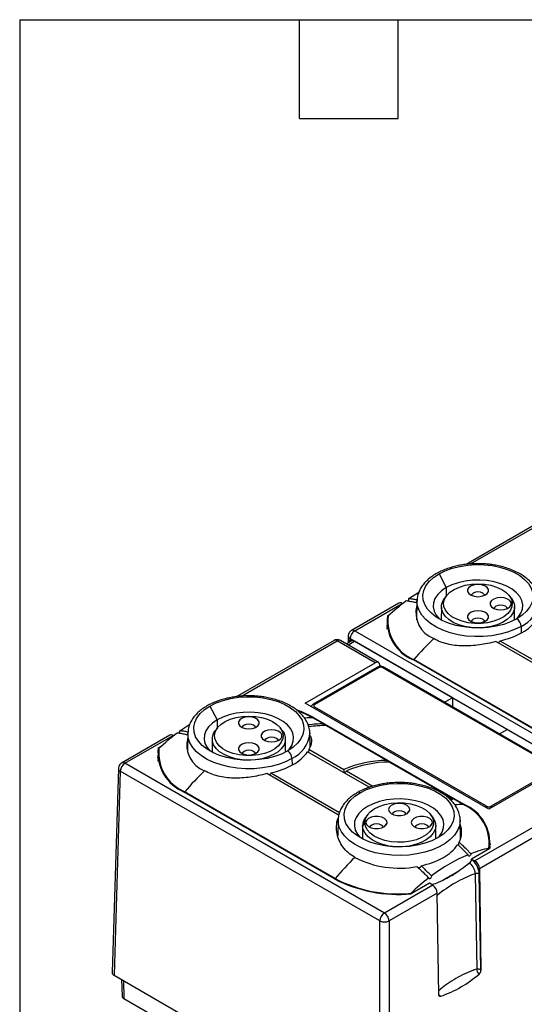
# Model space of a CAD drawing. Header units: millimetres. Extents: x 6 to 273, y 6 to 210.
# Tile 3 of 16: x 6 to 45, y 134 to 210. Entities that reach past the tile are written whole.
import ezdxf

# ---------------------------------------------------------------- set-up
doc = ezdxf.new("R2010")
doc.units = ezdxf.units.MM
doc.linetypes.add('SLD-Solid', pattern=[0])
doc.layers.add('TEXT', color=140, linetype='SLD-Solid', lineweight=25)

msp = doc.modelspace()

# ---------------------------------------------------------------- linework, layer by layer
for p, q in [((48.283, 171.813), (40.785, 167.484)), ((41.135, 167.517), (48.533, 171.788)), ((38.703, 166.753), (39.261, 165.689)), ((36.38, 164.842), (37.155, 165.352)), ((39.29, 165.077), (39.131, 164.874)), ((39.261, 165.689), (39.261, 165.041)), ((44.285, 164.874), (44.126, 165.077)), ((35.614, 164.499), (31.945, 162.381)), ((32.195, 162.356), (35.864, 164.474)), ((37.001, 164.653), (36.97, 163.193)), ((34.719, 163.517), (34.939, 163.644)), ((34.719, 163.517), (34.727, 163.106)), ((38.882, 164.207), (38.879, 163.189)), ((44.537, 163.19), (44.534, 164.207)), ((34.717, 163.061), (34.671, 162.725)), ((34.716, 163.033), (34.707, 162.621)), ((32.195, 162.356), (52.225, 150.794)), ((34.708, 162.488), (34.707, 162.621)), ((45.035, 162.698), (45.042, 162.183)), ((30.605, 161.608), (23.107, 157.279)), ((23.457, 157.312), (30.855, 161.583)), ((33.781, 159.894), (30.855, 161.583)), ((34.033, 159.917), (31.105, 161.608)), ((31.937, 161.567), (31.556, 161.347)), ((31.695, 161.956), (31.687, 161.423)), ((31.702, 161.263), (32.189, 161.543)), ((31.832, 161.506), (31.835, 161.748)), ((31.835, 161.748), (31.936, 161.567)), ((31.842, 161.751), (51.871, 150.188)), ((31.942, 161.57), (31.842, 161.751)), ((39.741, 157.184), (32.189, 161.543)), ((48.67, 158.307), (43.088, 161.529)), ((43.405, 161.591), (48.7, 158.534)), ((28.378, 156.774), (33.781, 159.894)), ((34.141, 159.693), (34.141, 159.686)), ((34.141, 159.582), (34.141, 159.686)), ((34.339, 159.571), (34.141, 159.686)), ((48.318, 153.407), (36.722, 160.101)), ((48.36, 153.434), (36.763, 160.129)), ((36.763, 160.078), (36.763, 160.129)), ((33.899, 159.516), (28.985, 156.679)), ((34.024, 159.503), (29.11, 156.666)), ((47.636, 151.849), (34.378, 159.503)), ((47.761, 151.862), (34.503, 159.516)), ((42.555, 148.59), (28.378, 156.774)), ((39.741, 157.184), (39.142, 156.838)), ((39.741, 157.184), (39.741, 156.492)), ((21.025, 156.548), (21.584, 155.484)), ((42.368, 148.808), (29.11, 156.462)), ((18.702, 154.637), (19.477, 155.147)), ((21.584, 155.484), (21.584, 154.836)), ((29.786, 155.162), (28.973, 155.632)), ((29.014, 155.652), (40.611, 148.957)), ((29.014, 155.608), (29.014, 155.652)), ((19.323, 154.448), (19.292, 152.988)), ((21.612, 154.872), (21.453, 154.669)), ((26.607, 154.669), (26.448, 154.872)), ((28.758, 153.382), (28.735, 154.448)), ((28.735, 154.448), (28.735, 154.389)), ((29.998, 155.04), (34.665, 152.346)), ((43.372, 154.395), (43.971, 154.742)), ((51.524, 150.382), (43.971, 154.742)), ((17.936, 154.294), (14.215, 152.146)), ((14.465, 152.121), (18.186, 154.269)), ((21.205, 154.002), (21.202, 152.984)), ((26.859, 152.985), (26.856, 154.002)), ((17.039, 152.856), (16.993, 152.52)), ((17.041, 153.312), (17.262, 153.439)), ((17.041, 153.312), (17.049, 152.901)), ((33.317, 150.27), (28.556, 153.018)), ((28.663, 153.202), (31.348, 151.652)), ((34.494, 140.558), (14.465, 152.121)), ((17.039, 152.828), (17.03, 152.416)), ((17.031, 152.283), (17.03, 152.416)), ((27.357, 152.493), (27.365, 151.978)), ((34.877, 152.223), (39.544, 149.529)), ((13.965, 151.728), (13.488, 135.958)), ((14.111, 151.516), (13.635, 135.749)), ((34.141, 139.953), (14.111, 151.516)), ((30.992, 148.101), (25.41, 151.324)), ((25.728, 151.386), (31.022, 148.329)), ((31.56, 151.529), (33.59, 150.357)), ((47.959, 151.709), (42.555, 148.59)), ((47.636, 151.645), (42.721, 148.808)), ((30.641, 143.202), (19.044, 149.896)), ((19.085, 149.873), (19.086, 149.924)), ((30.682, 143.229), (19.086, 149.924)), ((50.885, 150.02), (41.469, 144.584)), ((39.346, 149.529), (39.544, 149.529)), ((40.569, 148.937), (39.756, 149.406)), ((51.238, 149.415), (41.822, 143.979)), ((36.44, 148.56), (36.208, 148.231)), ((40.61, 148.913), (40.611, 148.957)), ((30.92, 147.753), (30.893, 146.514)), ((30.92, 147.753), (30.921, 147.796)), ((32.975, 147.549), (32.801, 147.305)), ((33.209, 148.178), (33.05, 147.974)), ((34.69, 147.549), (34.458, 147.221)), ((38.19, 147.549), (37.958, 147.221)), ((38.204, 147.974), (38.045, 148.178)), ((40.363, 146.293), (40.332, 147.753)), ((32.801, 147.305), (32.798, 146.289)), ((38.455, 146.29), (38.452, 147.307)), ((42.625, 145.721), (42.616, 146.133)), ((42.614, 145.542), (41.212, 144.732)), ((42.559, 145.51), (42.558, 145.561)), ((41.212, 144.732), (41.211, 144.707)), ((41.212, 144.732), (41.469, 144.584)), ((40.245, 143.807), (38.997, 143.086)), ((41.822, 143.979), (41.94, 136.128)), ((30.681, 143.178), (30.682, 143.229)), ((41.499, 143.599), (41.61, 136.236)), ((41.923, 136.181), (41.812, 143.584)), ((38.216, 142.706), (34.494, 140.558)), ((37.959, 142.855), (36.557, 142.045)), ((38.216, 142.706), (37.959, 142.855)), ((38.569, 142.101), (34.848, 139.953)), ((38.687, 134.25), (38.569, 142.101)), ((34.141, 123.911), (34.141, 139.953)), ((34.848, 139.953), (34.848, 123.911)), ((13.635, 135.749), (34.141, 123.911)), ((14.212, 135.416), (14.25, 134.152)), ((14.354, 135.334), (14.396, 133.953)), ((14.396, 133.953), (34.141, 122.555))]:
    msp.add_line(p, q)
at = {"flags": 128}
for points in [[(38.703, 166.753), (39.184, 166.992), (39.722, 167.187), (40.304, 167.334), (40.917, 167.429), (41.548, 167.47), (42.183, 167.456), (42.806, 167.388), (43.406, 167.267), (43.967, 167.096), (44.478, 166.878), (44.927, 166.619), (45.304, 166.324), (45.601, 166), (45.811, 165.654), (45.929, 165.294), (45.952, 164.927), (45.881, 164.563), (45.717, 164.209), (45.463, 163.873), (45.125, 163.563), (44.711, 163.285)], [(44.711, 163.285), (44.23, 163.046), (43.692, 162.851), (43.11, 162.704), (42.497, 162.609), (41.866, 162.568), (41.231, 162.582), (40.607, 162.65), (40.008, 162.771), (39.447, 162.942), (38.936, 163.16), (38.487, 163.419), (38.11, 163.714), (37.813, 164.038), (37.603, 164.384), (37.485, 164.744), (37.461, 165.111), (37.532, 165.475), (37.697, 165.829), (37.951, 166.165), (38.289, 166.475), (38.703, 166.753)], [(41.708, 165.98), (42.21, 165.952), (42.693, 165.87), (43.141, 165.737), (43.538, 165.557), (43.868, 165.337), (44.12, 165.085), (44.285, 164.81), (44.356, 164.522), (44.332, 164.231), (44.214, 163.948), (44.004, 163.684), (43.712, 163.447), (43.347, 163.246), (42.923, 163.089), (42.455, 162.98), (41.96, 162.925), (41.456, 162.925), (40.961, 162.98), (40.493, 163.089), (40.069, 163.246), (39.704, 163.447), (39.412, 163.684), (39.202, 163.948), (39.083, 164.231), (39.059, 164.522), (39.131, 164.81), (39.296, 165.085), (39.548, 165.337), (39.878, 165.557), (40.274, 165.737), (40.722, 165.87), (41.206, 165.952), (41.708, 165.98)], [(44.704, 163.281), (44.814, 163.4), (45.022, 163.707), (45.139, 164.03), (45.162, 164.36), (45.092, 164.687), (44.929, 165.003), (44.678, 165.299), (44.346, 165.567), (43.942, 165.801), (43.477, 165.992), (42.964, 166.137), (42.417, 166.231), (41.85, 166.272), (41.279, 166.258), (40.72, 166.191), (40.188, 166.071), (39.697, 165.902), (39.261, 165.689)], [(41.708, 164.99), (41.986, 165.018), (42.231, 165.1), (42.413, 165.225), (42.509, 165.378), (42.509, 165.541), (42.413, 165.694), (42.231, 165.819), (41.986, 165.901), (41.708, 165.929), (41.43, 165.901), (41.185, 165.819), (41.003, 165.694), (40.907, 165.541), (40.907, 165.378), (41.003, 165.225), (41.185, 165.1), (41.43, 165.018), (41.708, 164.99)], [(39.261, 165.689), (38.892, 165.437), (38.6, 165.154), (38.392, 164.847), (38.275, 164.524), (38.251, 164.195), (38.322, 163.867), (38.485, 163.551), (38.71, 163.281)], [(42.227, 165.098), (42.193, 165.167), (42.079, 165.265), (41.909, 165.331), (41.708, 165.354), (41.507, 165.331), (41.337, 165.265), (41.223, 165.167), (41.189, 165.098)], [(45.035, 162.698), (44.539, 162.45), (43.988, 162.243), (43.393, 162.083), (42.766, 161.972), (42.117, 161.913), (41.461, 161.906), (40.809, 161.952), (40.175, 162.051), (39.57, 162.199), (39.007, 162.394), (38.497, 162.632), (38.049, 162.91), (37.673, 163.22), (37.375, 163.558), (37.161, 163.916), (37.036, 164.288), (37.001, 164.666)], [(44.285, 164.874), (44.426, 164.651), (44.522, 164.355), (44.522, 164.054), (44.426, 163.758), (44.237, 163.477), (43.963, 163.221), (43.612, 162.999), (43.195, 162.817), (42.729, 162.683), (42.227, 162.601), (41.708, 162.573), (41.189, 162.601), (40.687, 162.683), (40.22, 162.817), (39.804, 162.999), (39.453, 163.221), (39.178, 163.477), (38.99, 163.758), (38.894, 164.054), (38.894, 164.355), (38.99, 164.651), (39.131, 164.874)], [(43.458, 163.979), (43.736, 164.008), (43.981, 164.089), (44.163, 164.214), (44.259, 164.368), (44.259, 164.531), (44.163, 164.684), (43.981, 164.809), (43.736, 164.891), (43.458, 164.919), (43.18, 164.891), (42.935, 164.809), (42.753, 164.684), (42.657, 164.531), (42.657, 164.368), (42.753, 164.214), (42.935, 164.089), (43.18, 164.008), (43.458, 163.979)], [(43.977, 164.087), (43.943, 164.157), (43.829, 164.255), (43.659, 164.321), (43.458, 164.344), (43.257, 164.321), (43.087, 164.255), (42.973, 164.157), (42.939, 164.087)], [(41.708, 162.969), (41.986, 162.997), (42.231, 163.079), (42.413, 163.204), (42.509, 163.357), (42.509, 163.52), (42.413, 163.674), (42.231, 163.799), (41.986, 163.88), (41.708, 163.909), (41.43, 163.88), (41.185, 163.799), (41.003, 163.674), (40.907, 163.52), (40.907, 163.357), (41.003, 163.204), (41.185, 163.079), (41.43, 162.997), (41.708, 162.969)], [(42.227, 163.077), (42.193, 163.147), (42.079, 163.245), (41.909, 163.311), (41.708, 163.334), (41.507, 163.311), (41.337, 163.245), (41.223, 163.147), (41.189, 163.077)], [(21.025, 156.548), (21.506, 156.787), (22.044, 156.982), (22.626, 157.129), (23.239, 157.224), (23.87, 157.265), (24.505, 157.251), (25.129, 157.183), (25.728, 157.062), (26.29, 156.891), (26.8, 156.673), (27.249, 156.414), (27.626, 156.119), (27.923, 155.795), (28.133, 155.449), (28.251, 155.089), (28.275, 154.722), (28.204, 154.358), (28.039, 154.004), (27.785, 153.668), (27.447, 153.358), (27.033, 153.08)], [(27.033, 153.08), (26.552, 152.841), (26.014, 152.646), (25.432, 152.499), (24.819, 152.404), (24.188, 152.363), (23.554, 152.377), (22.93, 152.445), (22.33, 152.566), (21.769, 152.737), (21.258, 152.955), (20.809, 153.214), (20.432, 153.509), (20.135, 153.833), (19.926, 154.179), (19.807, 154.539), (19.784, 154.906), (19.855, 155.27), (20.019, 155.624), (20.273, 155.96), (20.611, 156.27), (21.025, 156.548)], [(27.026, 153.076), (27.136, 153.195), (27.344, 153.502), (27.461, 153.825), (27.485, 154.154), (27.414, 154.482), (27.251, 154.798), (27, 155.094), (26.668, 155.362), (26.264, 155.595), (25.8, 155.787), (25.286, 155.932), (24.739, 156.026), (24.172, 156.067), (23.601, 156.053), (23.042, 155.985), (22.51, 155.866), (22.02, 155.697), (21.584, 155.484)], [(27.814, 156.171), (28.376, 155.939), (28.973, 155.632)], [(21.584, 155.484), (21.214, 155.232), (20.922, 154.949), (20.714, 154.642), (20.597, 154.319), (20.574, 153.989), (20.644, 153.662), (20.807, 153.346), (21.032, 153.076)], [(24.03, 155.775), (24.532, 155.747), (25.016, 155.665), (25.464, 155.532), (25.86, 155.352), (26.19, 155.132), (26.442, 154.88), (26.607, 154.605), (26.679, 154.317), (26.655, 154.026), (26.536, 153.743), (26.327, 153.479), (26.034, 153.242), (25.669, 153.041), (25.245, 152.883), (24.777, 152.775), (24.282, 152.72), (23.778, 152.72), (23.283, 152.775), (22.815, 152.883), (22.391, 153.041), (22.026, 153.242), (21.734, 153.479), (21.524, 153.743), (21.406, 154.026), (21.382, 154.317), (21.453, 154.605), (21.618, 154.88), (21.87, 155.132), (22.2, 155.352), (22.597, 155.532), (23.045, 155.665), (23.528, 155.747), (24.03, 155.775)], [(24.03, 154.785), (24.309, 154.813), (24.553, 154.894), (24.735, 155.019), (24.832, 155.173), (24.832, 155.336), (24.735, 155.489), (24.553, 155.614), (24.309, 155.696), (24.03, 155.724), (23.752, 155.696), (23.507, 155.614), (23.326, 155.489), (23.229, 155.336), (23.229, 155.173), (23.326, 155.019), (23.507, 154.894), (23.752, 154.813), (24.03, 154.785)], [(24.549, 154.892), (24.515, 154.962), (24.401, 155.06), (24.231, 155.126), (24.03, 155.149), (23.829, 155.126), (23.659, 155.06), (23.545, 154.962), (23.511, 154.892)], [(27.357, 152.493), (26.861, 152.244), (26.311, 152.038), (25.716, 151.878), (25.088, 151.767), (24.439, 151.708), (23.783, 151.701), (23.131, 151.747), (22.497, 151.845), (21.893, 151.994), (21.33, 152.189), (20.82, 152.427), (20.372, 152.704), (19.995, 153.015), (19.697, 153.353), (19.483, 153.711), (19.358, 154.083), (19.324, 154.461)], [(26.607, 154.669), (26.748, 154.445), (26.844, 154.15), (26.844, 153.849), (26.748, 153.553), (26.56, 153.272), (26.285, 153.016), (25.934, 152.794), (25.518, 152.612), (25.051, 152.478), (24.549, 152.396), (24.03, 152.368), (23.511, 152.396), (23.009, 152.478), (22.543, 152.612), (22.127, 152.794), (21.775, 153.016), (21.501, 153.272), (21.312, 153.553), (21.217, 153.849), (21.217, 154.15), (21.312, 154.445), (21.453, 154.669)], [(25.78, 153.774), (26.059, 153.803), (26.303, 153.884), (26.485, 154.009), (26.582, 154.162), (26.582, 154.326), (26.485, 154.479), (26.303, 154.604), (26.059, 154.685), (25.78, 154.714), (25.502, 154.685), (25.257, 154.604), (25.076, 154.479), (24.979, 154.326), (24.979, 154.162), (25.076, 154.009), (25.257, 153.884), (25.502, 153.803), (25.78, 153.774)], [(24.03, 152.764), (24.309, 152.792), (24.553, 152.874), (24.735, 152.999), (24.832, 153.152), (24.832, 153.315), (24.735, 153.469), (24.553, 153.594), (24.309, 153.675), (24.03, 153.704), (23.752, 153.675), (23.507, 153.594), (23.326, 153.469), (23.229, 153.315), (23.229, 153.152), (23.326, 152.999), (23.507, 152.874), (23.752, 152.792), (24.03, 152.764)], [(26.299, 153.882), (26.265, 153.952), (26.151, 154.05), (25.981, 154.116), (25.78, 154.139), (25.579, 154.116), (25.409, 154.05), (25.295, 153.952), (25.261, 153.882)], [(24.549, 152.872), (24.515, 152.942), (24.401, 153.04), (24.231, 153.106), (24.03, 153.129), (23.829, 153.106), (23.659, 153.04), (23.545, 152.942), (23.511, 152.872)], [(32.622, 149.854), (33.103, 150.093), (33.641, 150.288), (34.223, 150.434), (34.836, 150.529), (35.467, 150.57), (36.101, 150.557), (36.725, 150.488), (37.325, 150.367), (37.886, 150.196), (38.397, 149.978), (38.846, 149.719), (39.223, 149.424), (39.52, 149.1), (39.729, 148.754), (39.847, 148.394), (39.871, 148.028), (39.8, 147.663), (39.636, 147.309), (39.382, 146.973), (39.044, 146.663), (38.63, 146.385)], [(38.63, 146.385), (38.149, 146.146), (37.611, 145.951), (37.029, 145.804), (36.416, 145.71), (35.785, 145.669), (35.15, 145.682), (34.526, 145.75), (33.927, 145.871), (33.365, 146.043), (32.855, 146.26), (32.406, 146.52), (32.028, 146.815), (31.732, 147.139), (31.522, 147.485), (31.404, 147.845), (31.38, 148.211), (31.451, 148.575), (31.616, 148.929), (31.87, 149.265), (32.207, 149.576), (32.622, 149.854)], [(32.975, 147.549), (33.023, 147.839), (33.165, 148.118), (33.396, 148.377), (33.708, 148.606), (34.089, 148.796), (34.525, 148.942), (35.002, 149.037), (35.501, 149.078), (36.004, 149.065), (36.494, 148.996), (36.953, 148.875), (37.363, 148.706), (37.711, 148.496), (37.984, 148.251), (38.171, 147.981), (38.266, 147.695), (38.266, 147.404), (38.171, 147.118), (37.984, 146.848), (37.711, 146.603), (37.363, 146.393), (36.953, 146.224), (36.494, 146.103), (36.004, 146.034), (35.501, 146.021), (35.002, 146.062), (34.525, 146.157), (34.089, 146.303), (33.708, 146.493), (33.396, 146.722), (33.165, 146.981), (33.023, 147.26), (32.975, 147.549)], [(38.623, 146.381), (38.733, 146.5), (38.94, 146.808), (39.058, 147.13), (39.081, 147.46), (39.011, 147.787), (38.848, 148.103), (38.597, 148.399), (38.265, 148.668), (37.861, 148.901), (37.396, 149.093), (36.883, 149.237), (36.335, 149.331), (35.769, 149.372), (35.198, 149.359), (34.639, 149.291), (34.107, 149.171), (33.616, 149.002), (33.18, 148.789)], [(39.756, 149.406), (39.559, 149.406), (39.511, 149.405)], [(33.18, 148.789), (32.811, 148.538), (32.519, 148.254), (32.311, 147.947), (32.194, 147.624), (32.17, 147.295), (32.241, 146.968), (32.404, 146.652), (32.628, 146.381)], [(36.44, 148.56), (36.391, 148.72), (36.25, 148.862), (36.034, 148.967), (35.768, 149.022), (35.485, 149.022), (35.22, 148.967), (35.003, 148.862), (34.862, 148.72), (34.813, 148.56), (34.862, 148.399), (35.003, 148.258), (35.22, 148.153), (35.485, 148.097), (35.768, 148.097), (36.034, 148.153), (36.25, 148.258), (36.391, 148.399), (36.44, 148.56)], [(36.146, 148.198), (36.112, 148.267), (35.998, 148.366), (35.828, 148.431), (35.627, 148.455), (35.426, 148.431), (35.256, 148.366), (35.142, 148.267), (35.108, 148.198)], [(40.332, 147.74), (40.331, 147.672), (40.274, 147.295), (40.126, 146.925), (39.891, 146.572), (39.573, 146.24), (39.178, 145.937), (38.713, 145.669), (38.189, 145.441), (37.615, 145.257), (37.002, 145.122), (36.362, 145.036), (35.708, 145.003), (35.052, 145.023), (34.408, 145.095), (33.787, 145.219), (33.202, 145.391), (32.664, 145.608), (32.184, 145.867), (31.771, 146.161), (31.432, 146.486), (31.176, 146.835), (31.006, 147.201), (30.926, 147.578), (30.92, 147.753)], [(38.204, 147.974), (38.262, 147.894), (38.404, 147.604), (38.452, 147.305), (38.404, 147.005), (38.262, 146.715), (38.029, 146.446), (37.715, 146.206), (37.33, 146.003), (36.886, 145.844), (36.4, 145.736), (35.887, 145.68), (35.366, 145.68), (34.853, 145.736), (34.367, 145.844), (33.924, 146.003), (33.539, 146.206), (33.224, 146.446), (32.992, 146.715), (32.849, 147.005), (32.801, 147.305), (32.801, 147.305)], [(34.69, 147.549), (34.641, 147.71), (34.5, 147.851), (34.284, 147.956), (34.018, 148.012), (33.735, 148.012), (33.47, 147.956), (33.253, 147.851), (33.112, 147.71), (33.063, 147.549), (33.112, 147.389), (33.253, 147.248), (33.47, 147.143), (33.735, 147.087), (34.018, 147.087), (34.284, 147.143), (34.5, 147.248), (34.641, 147.389), (34.69, 147.549)], [(38.19, 147.549), (38.141, 147.71), (38, 147.851), (37.784, 147.956), (37.518, 148.012), (37.235, 148.012), (36.97, 147.956), (36.753, 147.851), (36.612, 147.71), (36.563, 147.549), (36.612, 147.389), (36.753, 147.248), (36.97, 147.143), (37.235, 147.087), (37.518, 147.087), (37.784, 147.143), (38, 147.248), (38.141, 147.389), (38.19, 147.549)], [(34.396, 147.188), (34.362, 147.257), (34.248, 147.356), (34.078, 147.421), (33.877, 147.444), (33.676, 147.421), (33.506, 147.356), (33.392, 147.257), (33.358, 147.188)], [(37.896, 147.188), (37.862, 147.257), (37.748, 147.356), (37.578, 147.421), (37.377, 147.444), (37.176, 147.421), (37.006, 147.356), (36.892, 147.257), (36.858, 147.188)], [(42.662, 145.825), (42.634, 146.066), (42.616, 146.161)], [(42.625, 145.721), (42.625, 145.608), (42.624, 145.589)], [(38.83, 134.129), (38.801, 134.123), (38.774, 134.123), (38.749, 134.13), (38.728, 134.143), (38.711, 134.163), (38.698, 134.187), (38.69, 134.217), (38.687, 134.25)]]:
    msp.add_lwpolyline(points, dxfattribs=at)
for centre, radius, start, end in [((35.719, 164.283), 0.24, 52.81791, 115.87163), ((39.055, 163.75), 2.138, 164.63198, 249.18073), ((44.064, 164.853), 2.363, 294.25716, 353.70487), ((37.974, 163.131), 3.278, 173.23479, 247.54597), ((38.009, 163.137), 3.255, 173.50917, 247.5054), ((44.257, 162.652), 0.779, 3.42855, 54.35517), ((43.59, 165.058), 3.218, 298.50616, 325.23827), ((32.611, 161.708), 0.77, 122.65226, 176.77035), ((32.049, 162.157), 0.247, 53.76807, 114.90766), ((42.2, 167.465), 5.997, 281.59193, 299.19715), ((30.71, 161.391), 0.24, 52.81791, 115.87163), ((31.001, 161.384), 0.247, 65.07715, 126.23331), ((31.938, 161.968), 0.243, 182.88762, 245.10579), ((53.711, 145.659), 22.285, 133.76942, 139.50872), ((33.951, 159.401), 0.126, 54.38242, 114.30712), ((34.451, 159.401), 0.126, 65.69288, 125.61758), ((29.036, 156.564), 0.126, 54.38325, 114.29763), ((25.061, 148.692), 8.004, 60.40621, 70.57301), ((29.274, 156.188), 0.32, 121.02999, 139.297), ((28.881, 148.809), 6.823, 89.22982, 94.32382), ((29.703, 148.044), 7.119, 89.33542, 98.68891), ((26.386, 154.648), 2.363, 294.25716, 353.70487), ((29.925, 147.763), 7.277, 89.42534, 99.91366), ((18.041, 154.078), 0.24, 52.81791, 115.87163), ((21.378, 153.544), 2.138, 164.63198, 249.18073), ((20.296, 152.926), 3.278, 173.23479, 247.54597), ((20.331, 152.932), 3.255, 173.50917, 247.5054), ((26.579, 152.447), 0.779, 3.42855, 54.35517), ((25.912, 154.853), 3.218, 298.50616, 325.23827), ((14.88, 151.472), 0.77, 122.65226, 176.77035), ((14.319, 151.922), 0.247, 53.76807, 114.90766), ((34.709, 143.858), 8.488, 90.29837, 113.32964), ((34.921, 143.735), 8.488, 90.29837, 113.32964), ((14.208, 151.739), 0.244, 182.59699, 246.52743), ((36.034, 135.454), 22.285, 133.76942, 139.50872), ((24.523, 157.26), 5.997, 281.59193, 299.19715), ((32.503, 149.652), 0.234, 59.57502, 115.16982), ((40.478, 142.115), 6.823, 89.22982, 94.32456), ((39.324, 145.929), 3.255, 353.50917, 67.5054), ((39.359, 145.928), 3.278, 353.23479, 67.54597), ((42.53, 148.538), 0.316, 120.91666, 139.41034), ((42.552, 148.528), 0.327, 39.06663, 58.79756), ((33.916, 147.271), 1.116, 140.93626, 178.26715), ((38.777, 146.819), 1.672, 331.77149, 20.94972), ((37.507, 147.671), 3.208, 298.49619, 325.32842), ((47.63, 128.759), 22.285, 133.76942, 139.50872), ((35.625, 151.459), 7.436, 242.69507, 280.65287), ((36.116, 150.079), 5.988, 281.54319, 299.19322), ((40.286, 143.49), 1.529, 3.50194, 52.73306), ((41.053, 143.936), 0.77, 3.22965, 57.34774), ((40.352, 143.528), 1.149, 3.54407, 51.42293), ((35.538, 152.546), 10.55, 242.34023, 275.54191), ((35.537, 152.489), 10.455, 242.33272, 275.44845), ((44.723, 134.574), 9.583, 109.65536, 129.92712), ((41.637, 143.227), 0.397, 63.93481, 110.31944), ((37.8, 142.058), 0.77, 3.22965, 57.34774), ((34.91, 139.909), 0.77, 122.65226, 176.77035), ((34.494, 140.663), 0.793, 243.52652, 296.47348), ((34.079, 139.909), 0.77, 3.22965, 57.34774), ((42.01, 136.192), 0.403, 173.74204, 239.06295), ((41.554, 136.141), 0.386, 310.22931, 358.06285), ((35.788, 142.832), 9.219, 289.26563, 310.72899), ((39.039, 134.472), 0.401, 208.60077, 238.56018)]:
    msp.add_arc(centre, radius, start, end)
for centre, major_axis, ratio, start_param, end_param in [((32.183, 161.132), (-0.243, 0.437), 0.587367, 5.506906, 6.271345), ((33.787, 159.482), (0.243, 0.437), 0.587367, 5.506121, 7.059464), ((13.988, 135.953), (0.5, 0), 0.577112, 3.124148, 3.926839), ((14.75, 134.157), (0.5, 0), 0.577112, 3.159038, 3.926839)]:
    msp.add_ellipse(centre, major_axis=major_axis, ratio=ratio, start_param=start_param, end_param=end_param)
for points, knots in [([(41.707, 167.54), (41.496, 167.536), (41.2, 167.529), (40.769, 167.486), (40.406, 167.434), (39.987, 167.348), (39.566, 167.234), (39.148, 167.088), (38.747, 166.911), (38.371, 166.704), (38.026, 166.467), (37.721, 166.202), (37.46, 165.91), (37.249, 165.591), (37.098, 165.247), (37.014, 164.936), (37.012, 164.74), (37.011, 164.669)], [0, 0, 0, 0, 0.0884627, 0.1244288, 0.1838304, 0.2450443, 0.3102518, 0.3777828, 0.4470189, 0.517505, 0.588968, 0.6611927, 0.734014, 0.8073643, 0.8813768, 0.9566105, 1, 1, 1, 1]), ([(46.404, 164.582), (46.407, 164.629), (46.419, 164.812), (46.355, 165.12), (46.217, 165.493), (46.007, 165.841), (45.733, 166.165), (45.399, 166.46), (45.015, 166.723), (44.589, 166.95), (44.133, 167.139), (43.664, 167.289), (43.208, 167.397), (42.796, 167.467), (42.403, 167.512), (42.048, 167.537), (41.809, 167.539), (41.707, 167.54)], [0, 0, 0, 0, 0.0284534, 0.1089368, 0.1848212, 0.2620688, 0.3403594, 0.4189687, 0.4972247, 0.574561, 0.6505239, 0.7241996, 0.7928199, 0.8525422, 0.9009608, 0.957992, 1, 1, 1, 1]), ([(36.169, 164.684), (36.235, 164.675), (36.418, 164.651), (36.694, 164.603), (36.906, 164.554), (36.998, 164.533)], [0, 0, 0, 0, 0.242011, 0.670684, 1, 1, 1, 1]), ([(36.311, 164.664), (36.318, 164.673), (36.337, 164.693), (36.359, 164.734), (36.376, 164.781), (36.381, 164.819), (36.38, 164.838), (36.38, 164.842)], [0, 0, 0, 0, 0.16777, 0.399562, 0.6478, 0.913853, 1, 1, 1, 1]), ([(37.014, 164.734), (37.004, 164.736), (36.892, 164.761), (36.68, 164.8), (36.48, 164.828), (36.38, 164.842)], [0, 0, 0, 0, 0.0447974, 0.5221777, 1, 1, 1, 1]), ([(31.762, 162.198), (31.735, 162.14), (31.699, 162.062), (31.697, 161.977), (31.697, 161.956)], [0, 0, 0, 0, 0.745234, 1, 1, 1, 1]), ([(31.945, 162.381), (31.91, 162.358), (31.837, 162.309), (31.788, 162.236), (31.762, 162.198)], [0, 0, 0, 0, 0.475396, 1, 1, 1, 1]), ([(31.103, 161.605), (31.052, 161.63), (30.945, 161.681), (30.769, 161.674), (30.651, 161.642), (30.605, 161.607), (30.605, 161.607)], [0, 0, 0, 0, 0.326621, 0.668284, 0.998243, 1, 1, 1, 1]), ([(43.088, 161.529), (42.669, 161.412), (42.245, 161.322), (41.6, 161.232), (41.381, 161.21), (40.953, 161.184), (40.742, 161.18), (40.118, 161.197), (39.708, 161.248), (39.144, 161.388), (38.963, 161.446), (38.617, 161.582), (38.451, 161.661), (38.295, 161.751)], [0, 0, 0, 0, 0.25, 0.25, 0.375, 0.375, 0.5, 0.5, 0.75, 0.75, 0.875, 0.875, 1, 1, 1, 1]), ([(43.405, 161.591), (43.404, 161.578), (43.4, 161.551), (43.376, 161.512), (43.341, 161.478), (43.296, 161.45), (43.262, 161.442), (43.246, 161.438)], [0, 0, 0, 0, 0.189799, 0.379315, 0.576364, 0.790798, 1, 1, 1, 1]), ([(34.503, 159.516), (34.467, 159.533), (34.379, 159.576), (34.21, 159.599), (34.035, 159.58), (33.939, 159.535), (33.899, 159.516)], [0, 0, 0, 0, 0.191432, 0.481644, 0.784665, 1, 1, 1, 1]), ([(34.378, 159.503), (34.365, 159.51), (34.341, 159.522), (34.298, 159.536), (34.251, 159.544), (34.201, 159.546), (34.15, 159.544), (34.102, 159.535), (34.059, 159.522), (34.036, 159.509), (34.024, 159.503)], [0, 0, 0, 0, 0.127004, 0.249361, 0.372124, 0.500301, 0.628715, 0.760123, 0.879338, 1, 1, 1, 1]), ([(24.029, 157.335), (23.819, 157.331), (23.523, 157.324), (23.091, 157.281), (22.729, 157.229), (22.309, 157.143), (21.888, 157.028), (21.471, 156.883), (21.069, 156.706), (20.693, 156.499), (20.349, 156.262), (20.043, 155.997), (19.782, 155.704), (19.571, 155.386), (19.421, 155.042), (19.336, 154.731), (19.334, 154.535), (19.333, 154.464)], [0, 0, 0, 0, 0.088463, 0.124429, 0.18383, 0.245044, 0.310252, 0.377783, 0.447019, 0.517505, 0.588968, 0.661193, 0.734014, 0.807364, 0.881377, 0.956611, 1, 1, 1, 1]), ([(28.726, 154.377), (28.729, 154.424), (28.741, 154.606), (28.678, 154.915), (28.54, 155.288), (28.33, 155.635), (28.055, 155.96), (27.721, 156.255), (27.337, 156.518), (26.911, 156.745), (26.456, 156.934), (25.987, 157.083), (25.531, 157.191), (25.118, 157.262), (24.726, 157.307), (24.37, 157.331), (24.131, 157.334), (24.029, 157.335)], [0, 0, 0, 0, 0.028453, 0.108937, 0.184821, 0.262069, 0.340359, 0.418969, 0.497225, 0.574561, 0.650524, 0.7242, 0.79282, 0.852542, 0.900961, 0.957992, 1, 1, 1, 1]), ([(28.985, 156.679), (28.948, 156.655), (28.883, 156.612), (28.846, 156.544), (28.829, 156.514)], [0, 0, 0, 0, 0.553277, 1, 1, 1, 1]), ([(29.11, 156.666), (29.099, 156.659), (29.077, 156.645), (29.053, 156.62), (29.04, 156.593), (29.035, 156.564), (29.04, 156.535), (29.055, 156.507), (29.078, 156.482), (29.099, 156.469), (29.11, 156.462)], [0, 0, 0, 0, 0.127004, 0.249361, 0.372124, 0.500301, 0.628715, 0.760123, 0.879338, 1, 1, 1, 1]), ([(29.786, 155.162), (29.788, 155.144), (29.791, 155.108), (29.81, 155.058), (29.828, 155.032), (29.834, 155.024)], [0, 0, 0, 0, 0.401418, 0.803753, 1, 1, 1, 1]), ([(18.492, 154.479), (18.558, 154.47), (18.741, 154.445), (19.017, 154.398), (19.229, 154.349), (19.321, 154.328)], [0, 0, 0, 0, 0.2420106, 0.6706843, 1, 1, 1, 1]), ([(18.633, 154.459), (18.641, 154.468), (18.659, 154.488), (18.682, 154.528), (18.699, 154.576), (18.704, 154.613), (18.702, 154.632), (18.702, 154.637)], [0, 0, 0, 0, 0.1677698, 0.3995624, 0.6478, 0.9138529, 1, 1, 1, 1]), ([(19.336, 154.529), (19.326, 154.531), (19.215, 154.556), (19.002, 154.595), (18.802, 154.623), (18.702, 154.637)], [0, 0, 0, 0, 0.044797, 0.522178, 1, 1, 1, 1]), ([(28.739, 154.278), (28.765, 154.231), (28.857, 154.066), (28.875, 153.776), (28.812, 153.463), (28.702, 153.27), (28.663, 153.202)], [0, 0, 0, 0, 0.130909, 0.465452, 0.809437, 1, 1, 1, 1]), ([(28.663, 153.202), (28.662, 153.188), (28.661, 153.162), (28.653, 153.115), (28.642, 153.068), (28.627, 153.022), (28.616, 152.999), (28.609, 152.988)], [0, 0, 0, 0, 0.183512, 0.366719, 0.558087, 0.770833, 1, 1, 1, 1]), ([(14.215, 152.146), (14.18, 152.122), (14.107, 152.074), (14.058, 152.001), (14.032, 151.963)], [0, 0, 0, 0, 0.475396, 1, 1, 1, 1]), ([(34.665, 152.346), (34.667, 152.328), (34.67, 152.292), (34.689, 152.241), (34.707, 152.216), (34.713, 152.207)], [0, 0, 0, 0, 0.401418, 0.803753, 1, 1, 1, 1]), ([(14.032, 151.963), (14.005, 151.905), (13.969, 151.829), (13.967, 151.747), (13.967, 151.728)], [0, 0, 0, 0, 0.768042, 1, 1, 1, 1]), ([(25.41, 151.324), (24.991, 151.207), (24.567, 151.117), (23.922, 151.027), (23.704, 151.005), (23.276, 150.979), (23.065, 150.975), (22.44, 150.991), (22.03, 151.043), (21.466, 151.183), (21.286, 151.241), (20.94, 151.377), (20.773, 151.456), (20.618, 151.546)], [0, 0, 0, 0, 0.25, 0.25, 0.375, 0.375, 0.5, 0.5, 0.75, 0.75, 0.875, 0.875, 1, 1, 1, 1]), ([(25.728, 151.386), (25.726, 151.372), (25.722, 151.346), (25.699, 151.307), (25.663, 151.272), (25.618, 151.245), (25.585, 151.237), (25.568, 151.233)], [0, 0, 0, 0, 0.189799, 0.379315, 0.576364, 0.790798, 1, 1, 1, 1]), ([(31.348, 151.652), (31.348, 151.617), (31.348, 151.571), (31.353, 151.513), (31.355, 151.495), (31.366, 151.463), (31.374, 151.448), (31.404, 151.431), (31.424, 151.429), (31.462, 151.433), (31.481, 151.439), (31.533, 151.464), (31.56, 151.495), (31.56, 151.529)], [0, 0, 0, 0, 0.25, 0.25, 0.375, 0.375, 0.5, 0.5, 0.625, 0.625, 0.75, 0.75, 1, 1, 1, 1]), ([(35.626, 150.641), (35.415, 150.636), (35.119, 150.63), (34.688, 150.586), (34.325, 150.534), (33.906, 150.448), (33.484, 150.334), (33.068, 150.187), (32.703, 150.03), (32.493, 149.91), (32.405, 149.86)], [0, 0, 0, 0, 0.177887, 0.25021, 0.369658, 0.492751, 0.623875, 0.759671, 0.898896, 1, 1, 1, 1]), ([(40.325, 147.737), (40.327, 147.766), (40.336, 147.93), (40.273, 148.22), (40.136, 148.593), (39.926, 148.941), (39.652, 149.265), (39.318, 149.561), (38.934, 149.823), (38.508, 150.05), (38.052, 150.24), (37.583, 150.389), (37.127, 150.497), (36.715, 150.567), (36.322, 150.612), (35.967, 150.637), (35.727, 150.64), (35.626, 150.641)], [0, 0, 0, 0, 0.017721, 0.099093, 0.175816, 0.253917, 0.333073, 0.41255, 0.491671, 0.569861, 0.646663, 0.721153, 0.790531, 0.850913, 0.899867, 0.957528, 1, 1, 1, 1]), ([(32.405, 149.86), (32.369, 149.84), (32.204, 149.752), (31.947, 149.566), (31.639, 149.303), (31.379, 149.01), (31.168, 148.691), (31.018, 148.347), (30.935, 148.048), (30.932, 147.864), (30.931, 147.804)], [0, 0, 0, 0, 0.0407759, 0.1849817, 0.3307245, 0.4776711, 0.6256851, 0.7750354, 0.9268501, 1, 1, 1, 1]), ([(39.544, 149.529), (39.544, 149.495), (39.555, 149.456), (39.593, 149.381), (39.622, 149.347), (39.681, 149.313), (39.71, 149.313), (39.747, 149.344), (39.757, 149.372), (39.756, 149.406)], [0, 0, 0, 0, 0.25, 0.25, 0.5, 0.5, 0.75, 0.75, 1, 1, 1, 1]), ([(42.368, 148.808), (42.38, 148.802), (42.405, 148.789), (42.448, 148.776), (42.495, 148.768), (42.545, 148.765), (42.596, 148.768), (42.643, 148.777), (42.686, 148.79), (42.71, 148.802), (42.721, 148.808)], [0, 0, 0, 0, 0.127004, 0.249361, 0.372124, 0.500301, 0.628715, 0.760123, 0.879338, 1, 1, 1, 1]), ([(32.214, 144.852), (32.038, 144.967), (31.681, 145.2), (31.279, 145.647), (30.984, 146.149), (30.815, 146.692), (30.777, 147.261), (30.837, 147.685), (30.922, 147.909), (30.937, 147.95)], [0, 0, 0, 0, 0.156621, 0.317923, 0.474504, 0.635374, 0.796733, 0.962596, 1, 1, 1, 1]), ([(40.193, 145.801), (40.197, 145.808), (40.207, 145.827), (40.223, 145.874), (40.238, 145.936), (40.247, 145.991), (40.25, 146.019), (40.25, 146.028)], [0, 0, 0, 0, 0.137446, 0.370902, 0.630404, 0.894399, 1, 1, 1, 1]), ([(41.163, 145.144), (41.098, 145.212), (41.031, 145.279), (40.965, 145.345), (40.847, 145.463), (40.729, 145.579), (40.61, 145.692), (40.491, 145.806), (40.371, 145.918), (40.25, 146.028)], [0, 0, 0, 0, 0.000300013, 0.000300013, 0.000300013, 0.000831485, 0.000831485, 0.000831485, 0.001363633, 0.001363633, 0.001363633, 0.001363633]), ([(40.145, 145.846), (40.213, 145.784), (40.28, 145.72), (40.348, 145.657), (40.45, 145.56), (40.551, 145.462), (40.652, 145.363), (40.753, 145.263), (40.853, 145.162), (40.953, 145.06)], [0, 0, 0, 0, 0.000300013, 0.000300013, 0.000300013, 0.000753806, 0.000753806, 0.000753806, 0.001208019, 0.001208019, 0.001208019, 0.001208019]), ([(41.163, 145.144), (41.16, 145.108), (41.146, 145.069), (41.103, 145), (41.073, 144.972), (41.016, 144.95), (40.99, 144.956), (40.957, 144.994), (40.95, 145.024), (40.953, 145.06)], [0, 0, 0, 0, 0.25, 0.25, 0.5, 0.5, 0.75, 0.75, 1, 1, 1, 1]), ([(41.069, 144.427), (41.109, 144.459), (41.145, 144.505), (41.196, 144.607), (41.211, 144.66), (41.211, 144.707)], [0, 0, 0, 0, 0.5, 0.5, 1, 1, 1, 1]), ([(37, 144.151), (37.068, 144.089), (37.136, 144.027), (37.203, 143.964), (37.323, 143.852), (37.442, 143.738), (37.56, 143.622), (37.678, 143.506), (37.796, 143.387), (37.913, 143.267)], [0, 0, 0, 0, 0.000300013, 0.000300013, 0.000300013, 0.000831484, 0.000831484, 0.000831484, 0.001363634, 0.001363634, 0.001363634, 0.001363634]), ([(37.315, 144.212), (37.315, 144.199), (37.316, 144.174), (37.299, 144.134), (37.27, 144.1), (37.232, 144.074), (37.187, 144.057), (37.139, 144.051), (37.11, 144.058), (37.095, 144.061)], [0, 0, 0, 0, 0.142647, 0.285706, 0.420545, 0.552656, 0.693003, 0.850645, 1, 1, 1, 1]), ([(38.122, 143.426), (38.057, 143.494), (37.99, 143.561), (37.924, 143.627), (37.824, 143.727), (37.723, 143.826), (37.621, 143.924), (37.519, 144.021), (37.417, 144.118), (37.315, 144.212)], [0, 0, 0, 0, 0.000300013, 0.000300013, 0.000300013, 0.000753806, 0.000753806, 0.000753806, 0.001208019, 0.001208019, 0.001208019, 0.001208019]), ([(38.122, 143.426), (38.127, 143.394), (38.121, 143.356), (38.089, 143.282), (38.064, 143.246), (38.008, 143.203), (37.977, 143.195), (37.932, 143.213), (37.917, 143.236), (37.913, 143.267)], [0, 0, 0, 0, 0.25, 0.25, 0.5, 0.5, 0.75, 0.75, 1, 1, 1, 1]), ([(39.348, 143.255), (39.113, 143.135), (38.715, 142.931), (38.325, 142.793), (38.165, 142.736)], [0, 0, 0, 0, 0.589603, 1, 1, 1, 1]), ([(39.348, 143.255), (39.414, 143.306), (39.483, 143.355), (39.639, 143.444), (39.723, 143.485), (39.811, 143.523)], [0, 0, 0, 0, 0.5, 0.5, 1, 1, 1, 1]), ([(41.61, 136.236), (41.483, 136.19), (40.847, 135.958), (40.023, 135.545), (39.204, 135.008), (38.852, 134.704), (38.682, 134.558)], [0, 0, 0, 0, 0.110007, 0.551804, 0.784354, 1, 1, 1, 1]), ([(41.61, 136.236), (41.658, 136.253), (41.717, 136.258), (41.831, 136.24), (41.885, 136.219), (41.923, 136.181)], [0, 0, 0, 0, 0.5, 0.5, 1, 1, 1, 1]), ([(41.94, 136.128), (41.935, 136.132), (41.927, 136.137), (41.92, 136.15), (41.916, 136.162), (41.916, 136.175), (41.92, 136.179), (41.923, 136.181)], [0, 0, 0, 0, 0.280866, 0.421299, 0.573891, 0.787224, 1, 1, 1, 1])]:
    msp.add_open_spline(points, degree=3, knots=knots)
for points in [[(34.774, 163.505), (35.232, 163.931), (35.697, 164.324), (36.169, 164.684)], [(31.835, 161.748), (31.837, 161.749), (31.839, 161.75), (31.842, 161.751)], [(17.097, 153.3), (17.554, 153.726), (18.019, 154.119), (18.492, 154.479)], [(42.558, 145.561), (42.101, 145.465), (41.636, 145.326), (41.163, 145.144)], [(40.953, 145.06), (40.007, 144.671), (39.064, 144.126), (38.122, 143.426)], [(41.069, 144.427), (40.654, 144.085), (40.234, 143.783), (39.811, 143.523)], [(37.913, 143.267), (37.443, 142.906), (36.982, 142.511), (36.53, 142.081)]]:
    msp.add_open_spline(points, degree=3)
at = {"layer": 'TEXT'}
for p, q in [((6.35, 209.55), (273.05, 209.55)), ((6.35, 209.55), (6.35, 6.35)), ((27.94, 201.93), (27.94, 209.55)), ((35.56, 201.93), (35.56, 209.55)), ((27.94, 201.93), (35.56, 201.93))]:
    msp.add_line(p, q, dxfattribs=at)

doc.saveas('drawing.dxf')
